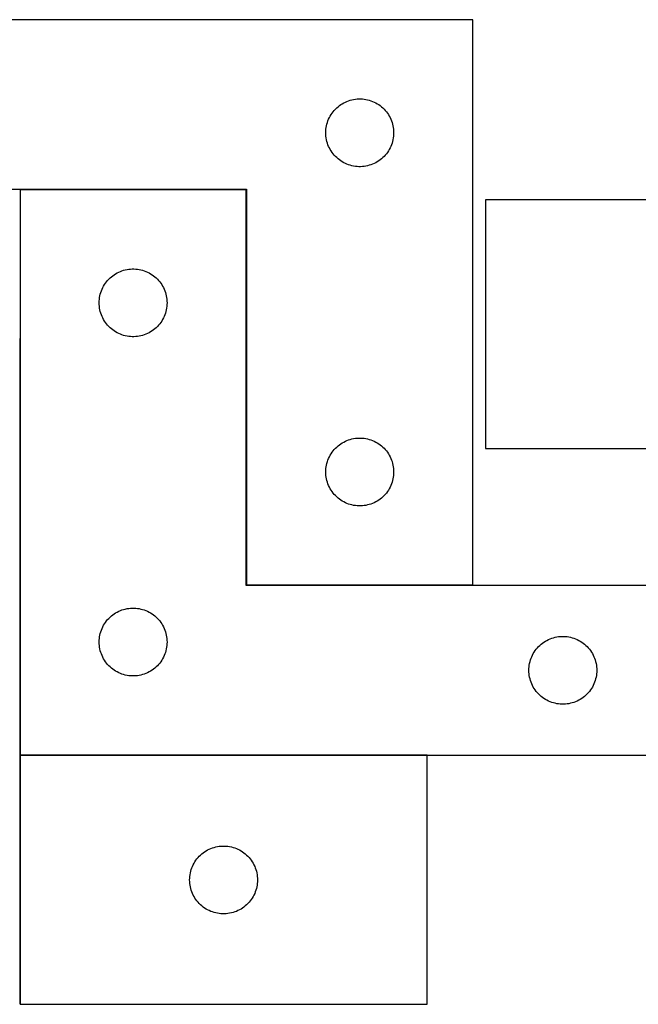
# Model space of a CAD drawing. Header units: millimetres. Extents: x 7 to 1478, y 7 to 448.
# Tile 3 of 5: x 823 to 1096, y 12 to 448. Entities that reach past the tile are written whole.
import ezdxf

# ---------------------------------------------------------------- set-up
doc = ezdxf.new("R2010")
doc.units = ezdxf.units.MM
doc.layers.add('COMMON', color=5, linetype='CONTINUOUS', true_color=0x0000ff)
doc.layers.add('CUT', color=7, linetype='CONTINUOUS', true_color=0x000000)

msp = doc.modelspace()

# ---------------------------------------------------------------- linework, layer by layer
at = {"layer": 'COMMON'}
for p, q in [((922.907165, 372.774335), (822.907165, 372.774335)), ((923.007166, 197.874335), (923.007166, 372.674334)), ((822.807164, 306.926088), (822.807164, 122.674334)), ((1023.107166, 197.774335), (923.107166, 197.774335)), ((822.807164, 122.474333), (822.807164, 12.474333)), ((1002.907165, 122.574334), (822.907165, 122.574334))]:
    msp.add_line(p, q, dxfattribs=at)
at = {"layer": 'CUT'}
for p, q in [((1023.107166, 447.874335), (723.107166, 447.874335)), ((1023.107166, 197.874335), (1023.107166, 447.874335)), ((962.918066, 408.882616), (963.498268, 409.392542)), ((963.498268, 409.392542), (964.103951, 409.871924)), ((964.103951, 409.871924), (964.73351, 410.31949)), ((964.73351, 410.31949), (965.385274, 410.734055)), ((965.385274, 410.734055), (966.057514, 411.114517)), ((966.057514, 411.114517), (966.74845, 411.459869)), ((966.74845, 411.459869), (967.456247, 411.769195)), ((967.456247, 411.769195), (968.17903, 412.041674)), ((968.17903, 412.041674), (968.914881, 412.276583)), ((968.914881, 412.276583), (969.66185, 412.473301)), ((969.66185, 412.473301), (970.417954, 412.631305)), ((970.417954, 412.631305), (971.18119, 412.750175)), ((971.18119, 412.750175), (971.949534, 412.829598)), ((971.949534, 412.829598), (972.720947, 412.869362)), ((972.720947, 412.869362), (973.493384, 412.869362)), ((973.493384, 412.869362), (974.264798, 412.829598)), ((974.264798, 412.829598), (975.033141, 412.750175)), ((975.033141, 412.750175), (975.796377, 412.631305)), ((975.796377, 412.631305), (976.552482, 412.473301)), ((976.552482, 412.473301), (977.29945, 412.276583)), ((977.29945, 412.276583), (978.035301, 412.041674)), ((978.035301, 412.041674), (978.758084, 411.769195)), ((978.758084, 411.769195), (979.465882, 411.459869)), ((979.465882, 411.459869), (980.156817, 411.114517)), ((980.156817, 411.114517), (980.829058, 410.734055)), ((980.829058, 410.734055), (981.480821, 410.31949)), ((981.480821, 410.31949), (982.11038, 409.871924)), ((982.11038, 409.871924), (982.716063, 409.392542)), ((982.716063, 409.392542), (983.296266, 408.882616)), ((959.689859, 404.580742), (960.052887, 405.262556)), ((960.052887, 405.262556), (960.450532, 405.924778)), ((960.450532, 405.924778), (960.881741, 406.565652)), ((960.881741, 406.565652), (961.345369, 407.183477)), ((961.345369, 407.183477), (961.840187, 407.776617)), ((961.840187, 407.776617), (962.364883, 408.343498)), ((962.364883, 408.343498), (962.918066, 408.882616)), ((983.296266, 408.882616), (983.849448, 408.343498)), ((983.849448, 408.343498), (984.374145, 407.776617)), ((984.374145, 407.776617), (984.868963, 407.183477)), ((984.868963, 407.183477), (985.332591, 406.565652)), ((985.332591, 406.565652), (985.763799, 405.924778)), ((985.763799, 405.924778), (986.161444, 405.262556)), ((986.161444, 405.262556), (986.524472, 404.580742)), ((958.285847, 400.182694), (958.42433, 400.942616)), ((958.42433, 400.942616), (958.60175, 401.694402)), ((958.60175, 401.694402), (958.817635, 402.436058)), ((958.817635, 402.436058), (959.071413, 403.165617)), ((959.071413, 403.165617), (959.362412, 403.881144)), ((959.362412, 403.881144), (959.689859, 404.580742)), ((986.524472, 404.580742), (986.851919, 403.881144)), ((986.851919, 403.881144), (987.142918, 403.165617)), ((987.142918, 403.165617), (987.396696, 402.436058)), ((987.396696, 402.436058), (987.612582, 401.694402)), ((987.612582, 401.694402), (987.790001, 400.942616)), ((987.790001, 400.942616), (987.928484, 400.182694)), ((958.107166, 397.874335), (958.127054, 398.646517)), ((958.127054, 397.102154), (958.107166, 397.874335)), ((958.127054, 398.646517), (958.186668, 399.41665)), ((958.186668, 396.33202), (958.127054, 397.102154)), ((958.186668, 399.41665), (958.285847, 400.182694)), ((958.285847, 395.565977), (958.186668, 396.33202)), ((987.928484, 400.182694), (988.027664, 399.41665)), ((988.027664, 396.33202), (987.928484, 395.565977)), ((988.027664, 399.41665), (988.087277, 398.646517)), ((988.087277, 397.102154), (988.027664, 396.33202)), ((988.087277, 398.646517), (988.107166, 397.874335)), ((988.107166, 397.874335), (988.087277, 397.102154)), ((958.42433, 394.806054), (958.285847, 395.565977)), ((958.60175, 394.054268), (958.42433, 394.806054)), ((958.817635, 393.312613), (958.60175, 394.054268)), ((959.071413, 392.583054), (958.817635, 393.312613)), ((959.362412, 391.867527), (959.071413, 392.583054)), ((959.689859, 391.167928), (959.362412, 391.867527)), ((986.851919, 391.867527), (986.524472, 391.167928)), ((987.142918, 392.583054), (986.851919, 391.867527)), ((987.396696, 393.312613), (987.142918, 392.583054)), ((987.612582, 394.054268), (987.396696, 393.312613)), ((987.790001, 394.806054), (987.612582, 394.054268)), ((987.928484, 395.565977), (987.790001, 394.806054)), ((960.052887, 390.486114), (959.689859, 391.167928)), ((960.450532, 389.823892), (960.052887, 390.486114)), ((960.881741, 389.183019), (960.450532, 389.823892)), ((961.345369, 388.565193), (960.881741, 389.183019)), ((961.840187, 387.972053), (961.345369, 388.565193)), ((962.364883, 387.405173), (961.840187, 387.972053)), ((984.374145, 387.972053), (983.849448, 387.405173)), ((984.868963, 388.565193), (984.374145, 387.972053)), ((985.332591, 389.183019), (984.868963, 388.565193)), ((985.763799, 389.823892), (985.332591, 389.183019)), ((986.161444, 390.486114), (985.763799, 389.823892)), ((986.524472, 391.167928), (986.161444, 390.486114)), ((962.918066, 386.866055), (962.364883, 387.405173)), ((963.498268, 386.356129), (962.918066, 386.866055)), ((964.103951, 385.876747), (963.498268, 386.356129)), ((964.73351, 385.42918), (964.103951, 385.876747)), ((965.385274, 385.014616), (964.73351, 385.42918)), ((966.057514, 384.634153), (965.385274, 385.014616)), ((966.74845, 384.288801), (966.057514, 384.634153)), ((967.456247, 383.979476), (966.74845, 384.288801)), ((968.17903, 383.706997), (967.456247, 383.979476)), ((968.914881, 383.472087), (968.17903, 383.706997)), ((969.66185, 383.27537), (968.914881, 383.472087)), ((970.417954, 383.117366), (969.66185, 383.27537)), ((976.552482, 383.27537), (975.796377, 383.117366)), ((977.29945, 383.472087), (976.552482, 383.27537)), ((978.035301, 383.706997), (977.29945, 383.472087)), ((978.758084, 383.979476), (978.035301, 383.706997)), ((979.465882, 384.288801), (978.758084, 383.979476)), ((980.156817, 384.634153), (979.465882, 384.288801)), ((980.829058, 385.014616), (980.156817, 384.634153)), ((981.480821, 385.42918), (980.829058, 385.014616)), ((982.11038, 385.876747), (981.480821, 385.42918)), ((982.716063, 386.356129), (982.11038, 385.876747)), ((983.296266, 386.866055), (982.716063, 386.356129)), ((983.849448, 387.405173), (983.296266, 386.866055)), ((971.18119, 382.998495), (970.417954, 383.117366)), ((971.949534, 382.919072), (971.18119, 382.998495)), ((972.720947, 382.879308), (971.949534, 382.919072)), ((973.493384, 382.879308), (972.720947, 382.879308)), ((974.264798, 382.919072), (973.493384, 382.879308)), ((975.033141, 382.998495), (974.264798, 382.919072)), ((975.796377, 383.117366), (975.033141, 382.998495)), ((723.107166, 372.874335), (923.107166, 372.874335)), ((922.907165, 372.674334), (822.907165, 372.674334)), ((822.907165, 372.674334), (822.907165, 122.674334)), ((922.907165, 197.674334), (922.907165, 372.674334)), ((923.107166, 372.874335), (923.107166, 197.874335)), ((1208.66165, 368.251727), (1028.66165, 368.251727)), ((1028.66165, 368.251727), (1028.66165, 258.251727)), ((864.533509, 335.119489), (865.185273, 335.534054)), ((865.185273, 335.534054), (865.857513, 335.914516)), ((865.857513, 335.914516), (866.548449, 336.259868)), ((866.548449, 336.259868), (867.256246, 336.569194)), ((867.256246, 336.569194), (867.979029, 336.841673)), ((867.979029, 336.841673), (868.71488, 337.076582)), ((868.71488, 337.076582), (869.461849, 337.2733)), ((869.461849, 337.2733), (870.217953, 337.431304)), ((870.217953, 337.431304), (870.981189, 337.550174)), ((870.981189, 337.550174), (871.749533, 337.629597)), ((871.749533, 337.629597), (872.520946, 337.669361)), ((872.520946, 337.669361), (873.293383, 337.669361)), ((873.293383, 337.669361), (874.064797, 337.629597)), ((874.064797, 337.629597), (874.83314, 337.550174)), ((874.83314, 337.550174), (875.596376, 337.431304)), ((875.596376, 337.431304), (876.352481, 337.2733)), ((876.352481, 337.2733), (877.099449, 337.076582)), ((877.099449, 337.076582), (877.8353, 336.841673)), ((877.8353, 336.841673), (878.558083, 336.569194)), ((878.558083, 336.569194), (879.265881, 336.259868)), ((879.265881, 336.259868), (879.956816, 335.914516)), ((879.956816, 335.914516), (880.629057, 335.534054)), ((880.629057, 335.534054), (881.28082, 335.119489)), ((860.250531, 330.724777), (860.68174, 331.365651)), ((860.68174, 331.365651), (861.145368, 331.983476)), ((861.145368, 331.983476), (861.640186, 332.576616)), ((861.640186, 332.576616), (862.164882, 333.143497)), ((862.164882, 333.143497), (862.718065, 333.682615)), ((862.718065, 333.682615), (863.298267, 334.192541)), ((863.298267, 334.192541), (863.90395, 334.671923)), ((863.90395, 334.671923), (864.533509, 335.119489)), ((881.28082, 335.119489), (881.910379, 334.671923)), ((881.910379, 334.671923), (882.516062, 334.192541)), ((882.516062, 334.192541), (883.096265, 333.682615)), ((883.096265, 333.682615), (883.649447, 333.143497)), ((883.649447, 333.143497), (884.174144, 332.576616)), ((884.174144, 332.576616), (884.668962, 331.983476)), ((884.668962, 331.983476), (885.13259, 331.365651)), ((885.13259, 331.365651), (885.563798, 330.724777)), ((858.401749, 326.494401), (858.617634, 327.236057)), ((858.617634, 327.236057), (858.871412, 327.965616)), ((858.871412, 327.965616), (859.162411, 328.681143)), ((859.162411, 328.681143), (859.489858, 329.380741)), ((859.489858, 329.380741), (859.852886, 330.062555)), ((859.852886, 330.062555), (860.250531, 330.724777)), ((885.563798, 330.724777), (885.961443, 330.062555)), ((885.961443, 330.062555), (886.324471, 329.380741)), ((886.324471, 329.380741), (886.651918, 328.681143)), ((886.651918, 328.681143), (886.942917, 327.965616)), ((886.942917, 327.965616), (887.196695, 327.236057)), ((887.196695, 327.236057), (887.412581, 326.494401)), ((857.907165, 322.674334), (857.927053, 323.446516)), ((857.927053, 321.902153), (857.907165, 322.674334)), ((857.927053, 323.446516), (857.986667, 324.216649)), ((857.986667, 324.216649), (858.085846, 324.982693)), ((858.085846, 324.982693), (858.224329, 325.742615)), ((858.224329, 325.742615), (858.401749, 326.494401)), ((887.412581, 326.494401), (887.59, 325.742615)), ((887.59, 325.742615), (887.728483, 324.982693)), ((887.728483, 324.982693), (887.827663, 324.216649)), ((887.827663, 324.216649), (887.887276, 323.446516)), ((887.887276, 323.446516), (887.907165, 322.674334)), ((887.907165, 322.674334), (887.887276, 321.902153)), ((857.986667, 321.132019), (857.927053, 321.902153)), ((858.085846, 320.365976), (857.986667, 321.132019)), ((858.224329, 319.606053), (858.085846, 320.365976)), ((858.401749, 318.854267), (858.224329, 319.606053)), ((858.617634, 318.112612), (858.401749, 318.854267)), ((858.871412, 317.383053), (858.617634, 318.112612)), ((887.196695, 318.112612), (886.942917, 317.383053)), ((887.412581, 318.854267), (887.196695, 318.112612)), ((887.59, 319.606053), (887.412581, 318.854267)), ((887.728483, 320.365976), (887.59, 319.606053)), ((887.827663, 321.132019), (887.728483, 320.365976)), ((887.887276, 321.902153), (887.827663, 321.132019)), ((859.162411, 316.667526), (858.871412, 317.383053)), ((859.489858, 315.967927), (859.162411, 316.667526)), ((859.852886, 315.286113), (859.489858, 315.967927)), ((860.250531, 314.623891), (859.852886, 315.286113)), ((860.68174, 313.983018), (860.250531, 314.623891)), ((861.145368, 313.365192), (860.68174, 313.983018)), ((885.13259, 313.983018), (884.668962, 313.365192)), ((885.563798, 314.623891), (885.13259, 313.983018)), ((885.961443, 315.286113), (885.563798, 314.623891)), ((886.324471, 315.967927), (885.961443, 315.286113)), ((886.651918, 316.667526), (886.324471, 315.967927)), ((886.942917, 317.383053), (886.651918, 316.667526)), ((861.640186, 312.772052), (861.145368, 313.365192)), ((862.164882, 312.205172), (861.640186, 312.772052)), ((862.718065, 311.666054), (862.164882, 312.205172)), ((863.298267, 311.156128), (862.718065, 311.666054)), ((863.90395, 310.676746), (863.298267, 311.156128)), ((864.533509, 310.229179), (863.90395, 310.676746)), ((865.185273, 309.814615), (864.533509, 310.229179)), ((865.857513, 309.434152), (865.185273, 309.814615)), ((866.548449, 309.0888), (865.857513, 309.434152)), ((879.956816, 309.434152), (879.265881, 309.0888)), ((880.629057, 309.814615), (879.956816, 309.434152)), ((881.28082, 310.229179), (880.629057, 309.814615)), ((881.910379, 310.676746), (881.28082, 310.229179)), ((882.516062, 311.156128), (881.910379, 310.676746)), ((883.096265, 311.666054), (882.516062, 311.156128)), ((883.649447, 312.205172), (883.096265, 311.666054)), ((884.174144, 312.772052), (883.649447, 312.205172)), ((884.668962, 313.365192), (884.174144, 312.772052)), ((867.256246, 308.779475), (866.548449, 309.0888)), ((867.979029, 308.506996), (867.256246, 308.779475)), ((868.71488, 308.272086), (867.979029, 308.506996)), ((869.461849, 308.075369), (868.71488, 308.272086)), ((870.217953, 307.917365), (869.461849, 308.075369)), ((870.981189, 307.798494), (870.217953, 307.917365)), ((871.749533, 307.719071), (870.981189, 307.798494)), ((872.520946, 307.679307), (871.749533, 307.719071)), ((873.293383, 307.679307), (872.520946, 307.679307)), ((874.064797, 307.719071), (873.293383, 307.679307)), ((874.83314, 307.798494), (874.064797, 307.719071)), ((875.596376, 307.917365), (874.83314, 307.798494)), ((876.352481, 308.075369), (875.596376, 307.917365)), ((877.099449, 308.272086), (876.352481, 308.075369)), ((877.8353, 308.506996), (877.099449, 308.272086)), ((878.558083, 308.779475), (877.8353, 308.506996)), ((879.265881, 309.0888), (878.558083, 308.779475)), ((966.057514, 261.114517), (966.74845, 261.459869)), ((966.74845, 261.459869), (967.456247, 261.769195)), ((967.456247, 261.769195), (968.17903, 262.041674)), ((968.17903, 262.041674), (968.914881, 262.276583)), ((968.914881, 262.276583), (969.66185, 262.473301)), ((969.66185, 262.473301), (970.417954, 262.631305)), ((970.417954, 262.631305), (971.18119, 262.750175)), ((971.18119, 262.750175), (971.949534, 262.829598)), ((971.949534, 262.829598), (972.720947, 262.869362)), ((972.720947, 262.869362), (973.493384, 262.869362)), ((973.493384, 262.869362), (974.264798, 262.829598)), ((974.264798, 262.829598), (975.033141, 262.750175)), ((975.033141, 262.750175), (975.796377, 262.631305)), ((975.796377, 262.631305), (976.552482, 262.473301)), ((976.552482, 262.473301), (977.29945, 262.276583)), ((977.29945, 262.276583), (978.035301, 262.041674)), ((978.035301, 262.041674), (978.758084, 261.769195)), ((978.758084, 261.769195), (979.465882, 261.459869)), ((979.465882, 261.459869), (980.156817, 261.114517)), ((960.881741, 256.565652), (961.345369, 257.183477)), ((961.345369, 257.183477), (961.840187, 257.776617)), ((961.840187, 257.776617), (962.364883, 258.343498)), ((962.364883, 258.343498), (962.918066, 258.882616)), ((962.918066, 258.882616), (963.498268, 259.392542)), ((963.498268, 259.392542), (964.103951, 259.871924)), ((964.103951, 259.871924), (964.73351, 260.31949)), ((964.73351, 260.31949), (965.385274, 260.734055)), ((965.385274, 260.734055), (966.057514, 261.114517)), ((980.156817, 261.114517), (980.829058, 260.734055)), ((980.829058, 260.734055), (981.480821, 260.31949)), ((981.480821, 260.31949), (982.11038, 259.871924)), ((982.11038, 259.871924), (982.716063, 259.392542)), ((982.716063, 259.392542), (983.296266, 258.882616)), ((983.296266, 258.882616), (983.849448, 258.343498)), ((983.849448, 258.343498), (984.374145, 257.776617)), ((984.374145, 257.776617), (984.868963, 257.183477)), ((984.868963, 257.183477), (985.332591, 256.565652)), ((1028.66165, 258.251727), (1208.66165, 258.251727)), ((958.817635, 252.436058), (959.071413, 253.165617)), ((959.071413, 253.165617), (959.362412, 253.881144)), ((959.362412, 253.881144), (959.689859, 254.580742)), ((959.689859, 254.580742), (960.052887, 255.262556)), ((960.052887, 255.262556), (960.450532, 255.924778)), ((960.450532, 255.924778), (960.881741, 256.565652)), ((985.332591, 256.565652), (985.763799, 255.924778)), ((985.763799, 255.924778), (986.161444, 255.262556)), ((986.161444, 255.262556), (986.524472, 254.580742)), ((986.524472, 254.580742), (986.851919, 253.881144)), ((986.851919, 253.881144), (987.142918, 253.165617)), ((987.142918, 253.165617), (987.396696, 252.436058)), ((958.107166, 247.874335), (958.127054, 248.646517)), ((958.127054, 248.646517), (958.186668, 249.41665)), ((958.186668, 249.41665), (958.285847, 250.182694)), ((958.285847, 250.182694), (958.42433, 250.942616)), ((958.42433, 250.942616), (958.60175, 251.694402)), ((958.60175, 251.694402), (958.817635, 252.436058)), ((987.396696, 252.436058), (987.612582, 251.694402)), ((987.612582, 251.694402), (987.790001, 250.942616)), ((987.790001, 250.942616), (987.928484, 250.182694)), ((987.928484, 250.182694), (988.027664, 249.41665)), ((988.027664, 249.41665), (988.087277, 248.646517)), ((988.087277, 248.646517), (988.107166, 247.874335)), ((958.127054, 247.102154), (958.107166, 247.874335)), ((958.186668, 246.33202), (958.127054, 247.102154)), ((958.285847, 245.565977), (958.186668, 246.33202)), ((958.42433, 244.806054), (958.285847, 245.565977)), ((958.60175, 244.054268), (958.42433, 244.806054)), ((958.817635, 243.312613), (958.60175, 244.054268)), ((987.612582, 244.054268), (987.396696, 243.312613)), ((987.790001, 244.806054), (987.612582, 244.054268)), ((987.928484, 245.565977), (987.790001, 244.806054)), ((988.027664, 246.33202), (987.928484, 245.565977)), ((988.087277, 247.102154), (988.027664, 246.33202)), ((988.107166, 247.874335), (988.087277, 247.102154)), ((959.071413, 242.583054), (958.817635, 243.312613)), ((959.362412, 241.867527), (959.071413, 242.583054)), ((959.689859, 241.167928), (959.362412, 241.867527)), ((960.052887, 240.486114), (959.689859, 241.167928)), ((960.450532, 239.823892), (960.052887, 240.486114)), ((960.881741, 239.183019), (960.450532, 239.823892)), ((985.763799, 239.823892), (985.332591, 239.183019)), ((986.161444, 240.486114), (985.763799, 239.823892)), ((986.524472, 241.167928), (986.161444, 240.486114)), ((986.851919, 241.867527), (986.524472, 241.167928)), ((987.142918, 242.583054), (986.851919, 241.867527)), ((987.396696, 243.312613), (987.142918, 242.583054)), ((961.345369, 238.565193), (960.881741, 239.183019)), ((961.840187, 237.972053), (961.345369, 238.565193)), ((962.364883, 237.405173), (961.840187, 237.972053)), ((962.918066, 236.866055), (962.364883, 237.405173)), ((963.498268, 236.356129), (962.918066, 236.866055)), ((964.103951, 235.876747), (963.498268, 236.356129)), ((964.73351, 235.42918), (964.103951, 235.876747)), ((965.385274, 235.014616), (964.73351, 235.42918)), ((981.480821, 235.42918), (980.829058, 235.014616)), ((982.11038, 235.876747), (981.480821, 235.42918)), ((982.716063, 236.356129), (982.11038, 235.876747)), ((983.296266, 236.866055), (982.716063, 236.356129)), ((983.849448, 237.405173), (983.296266, 236.866055)), ((984.374145, 237.972053), (983.849448, 237.405173)), ((984.868963, 238.565193), (984.374145, 237.972053)), ((985.332591, 239.183019), (984.868963, 238.565193)), ((966.057514, 234.634153), (965.385274, 235.014616)), ((966.74845, 234.288801), (966.057514, 234.634153)), ((967.456247, 233.979476), (966.74845, 234.288801)), ((968.17903, 233.706997), (967.456247, 233.979476)), ((968.914881, 233.472087), (968.17903, 233.706997)), ((969.66185, 233.27537), (968.914881, 233.472087)), ((970.417954, 233.117366), (969.66185, 233.27537)), ((971.18119, 232.998495), (970.417954, 233.117366)), ((971.949534, 232.919072), (971.18119, 232.998495)), ((972.720947, 232.879308), (971.949534, 232.919072)), ((973.493384, 232.879308), (972.720947, 232.879308)), ((974.264798, 232.919072), (973.493384, 232.879308)), ((975.033141, 232.998495), (974.264798, 232.919072)), ((975.796377, 233.117366), (975.033141, 232.998495)), ((976.552482, 233.27537), (975.796377, 233.117366)), ((977.29945, 233.472087), (976.552482, 233.27537)), ((978.035301, 233.706997), (977.29945, 233.472087)), ((978.758084, 233.979476), (978.035301, 233.706997)), ((979.465882, 234.288801), (978.758084, 233.979476)), ((980.156817, 234.634153), (979.465882, 234.288801)), ((980.829058, 235.014616), (980.156817, 234.634153)), ((1122.907165, 197.674334), (922.907165, 197.674334)), ((923.107166, 197.874335), (1023.107166, 197.874335)), ((868.71488, 187.076582), (869.461849, 187.2733)), ((869.461849, 187.2733), (870.217953, 187.431304)), ((870.217953, 187.431304), (870.981189, 187.550174)), ((870.981189, 187.550174), (871.749533, 187.629597)), ((871.749533, 187.629597), (872.520946, 187.669361)), ((872.520946, 187.669361), (873.293383, 187.669361)), ((873.293383, 187.669361), (874.064797, 187.629597)), ((874.064797, 187.629597), (874.83314, 187.550174)), ((874.83314, 187.550174), (875.596376, 187.431304)), ((875.596376, 187.431304), (876.352481, 187.2733)), ((876.352481, 187.2733), (877.099449, 187.076582)), ((861.640186, 182.576616), (862.164882, 183.143497)), ((862.164882, 183.143497), (862.718065, 183.682615)), ((862.718065, 183.682615), (863.298267, 184.192541)), ((863.298267, 184.192541), (863.90395, 184.671923)), ((863.90395, 184.671923), (864.533509, 185.119489)), ((864.533509, 185.119489), (865.185273, 185.534054)), ((865.185273, 185.534054), (865.857513, 185.914516)), ((865.857513, 185.914516), (866.548449, 186.259868)), ((866.548449, 186.259868), (867.256246, 186.569194)), ((867.256246, 186.569194), (867.979029, 186.841673)), ((867.979029, 186.841673), (868.71488, 187.076582)), ((877.099449, 187.076582), (877.8353, 186.841673)), ((877.8353, 186.841673), (878.558083, 186.569194)), ((878.558083, 186.569194), (879.265881, 186.259868)), ((879.265881, 186.259868), (879.956816, 185.914516)), ((879.956816, 185.914516), (880.629057, 185.534054)), ((880.629057, 185.534054), (881.28082, 185.119489)), ((881.28082, 185.119489), (881.910379, 184.671923)), ((881.910379, 184.671923), (882.516062, 184.192541)), ((882.516062, 184.192541), (883.096265, 183.682615)), ((883.096265, 183.682615), (883.649447, 183.143497)), ((883.649447, 183.143497), (884.174144, 182.576616)), ((858.871412, 177.965616), (859.162411, 178.681143)), ((859.162411, 178.681143), (859.489858, 179.380741)), ((859.489858, 179.380741), (859.852886, 180.062555)), ((859.852886, 180.062555), (860.250531, 180.724777)), ((860.250531, 180.724777), (860.68174, 181.365651)), ((860.68174, 181.365651), (861.145368, 181.983476)), ((861.145368, 181.983476), (861.640186, 182.576616)), ((884.174144, 182.576616), (884.668962, 181.983476)), ((884.668962, 181.983476), (885.13259, 181.365651)), ((885.13259, 181.365651), (885.563798, 180.724777)), ((885.563798, 180.724777), (885.961443, 180.062555)), ((885.961443, 180.062555), (886.324471, 179.380741)), ((886.324471, 179.380741), (886.651918, 178.681143)), ((886.651918, 178.681143), (886.942917, 177.965616)), ((857.927053, 173.446516), (857.986667, 174.216649)), ((857.986667, 174.216649), (858.085846, 174.982693)), ((858.085846, 174.982693), (858.224329, 175.742615)), ((858.224329, 175.742615), (858.401749, 176.494401)), ((858.401749, 176.494401), (858.617634, 177.236057)), ((858.617634, 177.236057), (858.871412, 177.965616)), ((886.942917, 177.965616), (887.196695, 177.236057)), ((887.196695, 177.236057), (887.412581, 176.494401)), ((887.412581, 176.494401), (887.59, 175.742615)), ((887.59, 175.742615), (887.728483, 174.982693)), ((887.728483, 174.982693), (887.827663, 174.216649)), ((887.827663, 174.216649), (887.887276, 173.446516)), ((1057.256246, 174.069194), (1057.979029, 174.341673)), ((1057.979029, 174.341673), (1058.71488, 174.576582)), ((1058.71488, 174.576582), (1059.461849, 174.7733)), ((1059.461849, 174.7733), (1060.217953, 174.931304)), ((1060.217953, 174.931304), (1060.981189, 175.050174)), ((1060.981189, 175.050174), (1061.749533, 175.129597)), ((1061.749533, 175.129597), (1062.520946, 175.169361)), ((1062.520946, 175.169361), (1063.293383, 175.169361)), ((1063.293383, 175.169361), (1064.064797, 175.129597)), ((1064.064797, 175.129597), (1064.83314, 175.050174)), ((1064.83314, 175.050174), (1065.596376, 174.931304)), ((1065.596376, 174.931304), (1066.352481, 174.7733)), ((1066.352481, 174.7733), (1067.099449, 174.576582)), ((1067.099449, 174.576582), (1067.8353, 174.341673)), ((1067.8353, 174.341673), (1068.558083, 174.069194)), ((857.907165, 172.674334), (857.927053, 173.446516)), ((857.927053, 171.902153), (857.907165, 172.674334)), ((857.986667, 171.132019), (857.927053, 171.902153)), ((858.085846, 170.365976), (857.986667, 171.132019)), ((858.224329, 169.606053), (858.085846, 170.365976)), ((887.728483, 170.365976), (887.59, 169.606053)), ((887.827663, 171.132019), (887.728483, 170.365976)), ((887.887276, 171.902153), (887.827663, 171.132019)), ((887.887276, 173.446516), (887.907165, 172.674334)), ((887.907165, 172.674334), (887.887276, 171.902153)), ((1051.145368, 169.483476), (1051.640186, 170.076616)), ((1051.640186, 170.076616), (1052.164882, 170.643497)), ((1052.164882, 170.643497), (1052.718065, 171.182615)), ((1052.718065, 171.182615), (1053.298267, 171.692541)), ((1053.298267, 171.692541), (1053.90395, 172.171923)), ((1053.90395, 172.171923), (1054.533509, 172.619489)), ((1054.533509, 172.619489), (1055.185273, 173.034054)), ((1055.185273, 173.034054), (1055.857513, 173.414516)), ((1055.857513, 173.414516), (1056.548449, 173.759868)), ((1056.548449, 173.759868), (1057.256246, 174.069194)), ((1068.558083, 174.069194), (1069.265881, 173.759868)), ((1069.265881, 173.759868), (1069.956816, 173.414516)), ((1069.956816, 173.414516), (1070.629057, 173.034054)), ((1070.629057, 173.034054), (1071.28082, 172.619489)), ((1071.28082, 172.619489), (1071.910379, 172.171923)), ((1071.910379, 172.171923), (1072.516062, 171.692541)), ((1072.516062, 171.692541), (1073.096265, 171.182615)), ((1073.096265, 171.182615), (1073.649447, 170.643497)), ((1073.649447, 170.643497), (1074.174144, 170.076616)), ((1074.174144, 170.076616), (1074.668962, 169.483476)), ((858.401749, 168.854267), (858.224329, 169.606053)), ((858.617634, 168.112612), (858.401749, 168.854267)), ((858.871412, 167.383053), (858.617634, 168.112612)), ((859.162411, 166.667526), (858.871412, 167.383053)), ((859.489858, 165.967927), (859.162411, 166.667526)), ((859.852886, 165.286113), (859.489858, 165.967927)), ((886.324471, 165.967927), (885.961443, 165.286113)), ((886.651918, 166.667526), (886.324471, 165.967927)), ((886.942917, 167.383053), (886.651918, 166.667526)), ((887.196695, 168.112612), (886.942917, 167.383053)), ((887.412581, 168.854267), (887.196695, 168.112612)), ((887.59, 169.606053), (887.412581, 168.854267)), ((1048.617634, 164.736057), (1048.871412, 165.465616)), ((1048.871412, 165.465616), (1049.162411, 166.181143)), ((1049.162411, 166.181143), (1049.489858, 166.880741)), ((1049.489858, 166.880741), (1049.852886, 167.562555)), ((1049.852886, 167.562555), (1050.250531, 168.224777)), ((1050.250531, 168.224777), (1050.68174, 168.865651)), ((1050.68174, 168.865651), (1051.145368, 169.483476)), ((1074.668962, 169.483476), (1075.13259, 168.865651)), ((1075.13259, 168.865651), (1075.563798, 168.224777)), ((1075.563798, 168.224777), (1075.961443, 167.562555)), ((1075.961443, 167.562555), (1076.324471, 166.880741)), ((1076.324471, 166.880741), (1076.651918, 166.181143)), ((1076.651918, 166.181143), (1076.942917, 165.465616)), ((1076.942917, 165.465616), (1077.196695, 164.736057)), ((860.250531, 164.623891), (859.852886, 165.286113)), ((860.68174, 163.983018), (860.250531, 164.623891)), ((861.145368, 163.365192), (860.68174, 163.983018)), ((861.640186, 162.772052), (861.145368, 163.365192)), ((862.164882, 162.205172), (861.640186, 162.772052)), ((862.718065, 161.666054), (862.164882, 162.205172)), ((863.298267, 161.156128), (862.718065, 161.666054)), ((863.90395, 160.676746), (863.298267, 161.156128)), ((882.516062, 161.156128), (881.910379, 160.676746)), ((883.096265, 161.666054), (882.516062, 161.156128)), ((883.649447, 162.205172), (883.096265, 161.666054)), ((884.174144, 162.772052), (883.649447, 162.205172)), ((884.668962, 163.365192), (884.174144, 162.772052)), ((885.13259, 163.983018), (884.668962, 163.365192)), ((885.563798, 164.623891), (885.13259, 163.983018)), ((885.961443, 165.286113), (885.563798, 164.623891)), ((1047.927053, 160.946516), (1047.986667, 161.716649)), ((1047.986667, 161.716649), (1048.085846, 162.482693)), ((1048.085846, 162.482693), (1048.224329, 163.242615)), ((1048.224329, 163.242615), (1048.401749, 163.994401)), ((1048.401749, 163.994401), (1048.617634, 164.736057)), ((1077.196695, 164.736057), (1077.412581, 163.994401)), ((1077.412581, 163.994401), (1077.59, 163.242615)), ((1077.59, 163.242615), (1077.728483, 162.482693)), ((1077.728483, 162.482693), (1077.827663, 161.716649)), ((1077.827663, 161.716649), (1077.887276, 160.946516)), ((864.533509, 160.229179), (863.90395, 160.676746)), ((865.185273, 159.814615), (864.533509, 160.229179)), ((865.857513, 159.434152), (865.185273, 159.814615)), ((866.548449, 159.0888), (865.857513, 159.434152)), ((867.256246, 158.779475), (866.548449, 159.0888)), ((867.979029, 158.506996), (867.256246, 158.779475)), ((868.71488, 158.272086), (867.979029, 158.506996)), ((869.461849, 158.075369), (868.71488, 158.272086)), ((870.217953, 157.917365), (869.461849, 158.075369)), ((870.981189, 157.798494), (870.217953, 157.917365)), ((871.749533, 157.719071), (870.981189, 157.798494)), ((872.520946, 157.679307), (871.749533, 157.719071)), ((873.293383, 157.679307), (872.520946, 157.679307)), ((874.064797, 157.719071), (873.293383, 157.679307)), ((874.83314, 157.798494), (874.064797, 157.719071)), ((875.596376, 157.917365), (874.83314, 157.798494)), ((876.352481, 158.075369), (875.596376, 157.917365)), ((877.099449, 158.272086), (876.352481, 158.075369)), ((877.8353, 158.506996), (877.099449, 158.272086)), ((878.558083, 158.779475), (877.8353, 158.506996)), ((879.265881, 159.0888), (878.558083, 158.779475)), ((879.956816, 159.434152), (879.265881, 159.0888)), ((880.629057, 159.814615), (879.956816, 159.434152)), ((881.28082, 160.229179), (880.629057, 159.814615)), ((881.910379, 160.676746), (881.28082, 160.229179)), ((1047.907165, 160.174334), (1047.927053, 160.946516)), ((1047.927053, 159.402153), (1047.907165, 160.174334)), ((1047.986667, 158.632019), (1047.927053, 159.402153)), ((1048.085846, 157.865976), (1047.986667, 158.632019)), ((1048.224329, 157.106053), (1048.085846, 157.865976)), ((1048.401749, 156.354267), (1048.224329, 157.106053)), ((1077.59, 157.106053), (1077.412581, 156.354267)), ((1077.728483, 157.865976), (1077.59, 157.106053)), ((1077.827663, 158.632019), (1077.728483, 157.865976)), ((1077.887276, 159.402153), (1077.827663, 158.632019)), ((1077.887276, 160.946516), (1077.907165, 160.174334)), ((1077.907165, 160.174334), (1077.887276, 159.402153)), ((1048.617634, 155.612612), (1048.401749, 156.354267)), ((1048.871412, 154.883053), (1048.617634, 155.612612)), ((1049.162411, 154.167526), (1048.871412, 154.883053)), ((1049.489858, 153.467927), (1049.162411, 154.167526)), ((1049.852886, 152.786113), (1049.489858, 153.467927)), ((1050.250531, 152.123891), (1049.852886, 152.786113)), ((1075.961443, 152.786113), (1075.563798, 152.123891)), ((1076.324471, 153.467927), (1075.961443, 152.786113)), ((1076.651918, 154.167526), (1076.324471, 153.467927)), ((1076.942917, 154.883053), (1076.651918, 154.167526)), ((1077.196695, 155.612612), (1076.942917, 154.883053)), ((1077.412581, 156.354267), (1077.196695, 155.612612)), ((1050.68174, 151.483018), (1050.250531, 152.123891)), ((1051.145368, 150.865192), (1050.68174, 151.483018)), ((1051.640186, 150.272052), (1051.145368, 150.865192)), ((1052.164882, 149.705172), (1051.640186, 150.272052)), ((1052.718065, 149.166054), (1052.164882, 149.705172)), ((1053.298267, 148.656128), (1052.718065, 149.166054)), ((1053.90395, 148.176746), (1053.298267, 148.656128)), ((1054.533509, 147.729179), (1053.90395, 148.176746)), ((1071.910379, 148.176746), (1071.28082, 147.729179)), ((1072.516062, 148.656128), (1071.910379, 148.176746)), ((1073.096265, 149.166054), (1072.516062, 148.656128)), ((1073.649447, 149.705172), (1073.096265, 149.166054)), ((1074.174144, 150.272052), (1073.649447, 149.705172)), ((1074.668962, 150.865192), (1074.174144, 150.272052)), ((1075.13259, 151.483018), (1074.668962, 150.865192)), ((1075.563798, 152.123891), (1075.13259, 151.483018)), ((1055.185273, 147.314615), (1054.533509, 147.729179)), ((1055.857513, 146.934152), (1055.185273, 147.314615)), ((1056.548449, 146.5888), (1055.857513, 146.934152)), ((1057.256246, 146.279475), (1056.548449, 146.5888)), ((1057.979029, 146.006996), (1057.256246, 146.279475)), ((1058.71488, 145.772086), (1057.979029, 146.006996)), ((1059.461849, 145.575369), (1058.71488, 145.772086)), ((1060.217953, 145.417365), (1059.461849, 145.575369)), ((1060.981189, 145.298494), (1060.217953, 145.417365)), ((1061.749533, 145.219071), (1060.981189, 145.298494)), ((1062.520946, 145.179307), (1061.749533, 145.219071)), ((1063.293383, 145.179307), (1062.520946, 145.179307)), ((1064.064797, 145.219071), (1063.293383, 145.179307)), ((1064.83314, 145.298494), (1064.064797, 145.219071)), ((1065.596376, 145.417365), (1064.83314, 145.298494)), ((1066.352481, 145.575369), (1065.596376, 145.417365)), ((1067.099449, 145.772086), (1066.352481, 145.575369)), ((1067.8353, 146.006996), (1067.099449, 145.772086)), ((1068.558083, 146.279475), (1067.8353, 146.006996)), ((1069.265881, 146.5888), (1068.558083, 146.279475)), ((1069.956816, 146.934152), (1069.265881, 146.5888)), ((1070.629057, 147.314615), (1069.956816, 146.934152)), ((1071.28082, 147.729179), (1070.629057, 147.314615)), ((822.907165, 122.674334), (1122.907165, 122.674334)), ((1002.907165, 122.474333), (822.907165, 122.474333)), ((822.907165, 122.474333), (822.907165, 12.474333)), ((1002.907165, 12.474333), (1002.907165, 122.474333)), ((902.164882, 77.943496), (902.718065, 78.482614)), ((902.718065, 78.482614), (903.298267, 78.99254)), ((903.298267, 78.99254), (903.90395, 79.471922)), ((903.90395, 79.471922), (904.533509, 79.919488)), ((904.533509, 79.919488), (905.185273, 80.334053)), ((905.185273, 80.334053), (905.857513, 80.714515)), ((905.857513, 80.714515), (906.548449, 81.059867)), ((906.548449, 81.059867), (907.256246, 81.369193)), ((907.256246, 81.369193), (907.979029, 81.641672)), ((907.979029, 81.641672), (908.71488, 81.876581)), ((908.71488, 81.876581), (909.461849, 82.073299)), ((909.461849, 82.073299), (910.217953, 82.231303)), ((910.217953, 82.231303), (910.981189, 82.350173)), ((910.981189, 82.350173), (911.749533, 82.429596)), ((911.749533, 82.429596), (912.520946, 82.46936)), ((912.520946, 82.46936), (913.293383, 82.46936)), ((913.293383, 82.46936), (914.064797, 82.429596)), ((914.064797, 82.429596), (914.83314, 82.350173)), ((914.83314, 82.350173), (915.596376, 82.231303)), ((915.596376, 82.231303), (916.352481, 82.073299)), ((916.352481, 82.073299), (917.099449, 81.876581)), ((917.099449, 81.876581), (917.8353, 81.641672)), ((917.8353, 81.641672), (918.558083, 81.369193)), ((918.558083, 81.369193), (919.265881, 81.059867)), ((919.265881, 81.059867), (919.956816, 80.714515)), ((919.956816, 80.714515), (920.629057, 80.334053)), ((920.629057, 80.334053), (921.28082, 79.919488)), ((921.28082, 79.919488), (921.910379, 79.471922)), ((921.910379, 79.471922), (922.516062, 78.99254)), ((922.516062, 78.99254), (923.096265, 78.482614)), ((923.096265, 78.482614), (923.649447, 77.943496)), ((899.162411, 73.481142), (899.489858, 74.18074)), ((899.489858, 74.18074), (899.852886, 74.862554)), ((899.852886, 74.862554), (900.250531, 75.524776)), ((900.250531, 75.524776), (900.68174, 76.16565)), ((900.68174, 76.16565), (901.145368, 76.783475)), ((901.145368, 76.783475), (901.640186, 77.376615)), ((901.640186, 77.376615), (902.164882, 77.943496)), ((923.649447, 77.943496), (924.174144, 77.376615)), ((924.174144, 77.376615), (924.668962, 76.783475)), ((924.668962, 76.783475), (925.13259, 76.16565)), ((925.13259, 76.16565), (925.563798, 75.524776)), ((925.563798, 75.524776), (925.961443, 74.862554)), ((925.961443, 74.862554), (926.324471, 74.18074)), ((926.324471, 74.18074), (926.651918, 73.481142)), ((897.986667, 69.016648), (898.085846, 69.782692)), ((898.085846, 69.782692), (898.224329, 70.542614)), ((898.224329, 70.542614), (898.401749, 71.2944)), ((898.401749, 71.2944), (898.617634, 72.036056)), ((898.617634, 72.036056), (898.871412, 72.765615)), ((898.871412, 72.765615), (899.162411, 73.481142)), ((926.651918, 73.481142), (926.942917, 72.765615)), ((926.942917, 72.765615), (927.196695, 72.036056)), ((927.196695, 72.036056), (927.412581, 71.2944)), ((927.412581, 71.2944), (927.59, 70.542614)), ((927.59, 70.542614), (927.728483, 69.782692)), ((927.728483, 69.782692), (927.827663, 69.016648)), ((897.907165, 67.474333), (897.927053, 68.246515)), ((897.927053, 66.702152), (897.907165, 67.474333)), ((897.927053, 68.246515), (897.986667, 69.016648)), ((897.986667, 65.932018), (897.927053, 66.702152)), ((898.085846, 65.165975), (897.986667, 65.932018)), ((927.827663, 65.932018), (927.728483, 65.165975)), ((927.827663, 69.016648), (927.887276, 68.246515)), ((927.887276, 66.702152), (927.827663, 65.932018)), ((927.887276, 68.246515), (927.907165, 67.474333)), ((927.907165, 67.474333), (927.887276, 66.702152)), ((898.224329, 64.406052), (898.085846, 65.165975)), ((898.401749, 63.654266), (898.224329, 64.406052)), ((898.617634, 62.912611), (898.401749, 63.654266)), ((898.871412, 62.183052), (898.617634, 62.912611)), ((899.162411, 61.467525), (898.871412, 62.183052)), ((899.489858, 60.767926), (899.162411, 61.467525)), ((926.651918, 61.467525), (926.324471, 60.767926)), ((926.942917, 62.183052), (926.651918, 61.467525)), ((927.196695, 62.912611), (926.942917, 62.183052)), ((927.412581, 63.654266), (927.196695, 62.912611)), ((927.59, 64.406052), (927.412581, 63.654266)), ((927.728483, 65.165975), (927.59, 64.406052)), ((899.852886, 60.086112), (899.489858, 60.767926)), ((900.250531, 59.42389), (899.852886, 60.086112)), ((900.68174, 58.783017), (900.250531, 59.42389)), ((901.145368, 58.165191), (900.68174, 58.783017)), ((901.640186, 57.572051), (901.145368, 58.165191)), ((902.164882, 57.005171), (901.640186, 57.572051)), ((902.718065, 56.466053), (902.164882, 57.005171)), ((923.649447, 57.005171), (923.096265, 56.466053)), ((924.174144, 57.572051), (923.649447, 57.005171)), ((924.668962, 58.165191), (924.174144, 57.572051)), ((925.13259, 58.783017), (924.668962, 58.165191)), ((925.563798, 59.42389), (925.13259, 58.783017)), ((925.961443, 60.086112), (925.563798, 59.42389)), ((926.324471, 60.767926), (925.961443, 60.086112)), ((903.298267, 55.956127), (902.718065, 56.466053)), ((903.90395, 55.476745), (903.298267, 55.956127)), ((904.533509, 55.029178), (903.90395, 55.476745)), ((905.185273, 54.614614), (904.533509, 55.029178)), ((905.857513, 54.234151), (905.185273, 54.614614)), ((906.548449, 53.888799), (905.857513, 54.234151)), ((907.256246, 53.579474), (906.548449, 53.888799)), ((907.979029, 53.306995), (907.256246, 53.579474)), ((908.71488, 53.072085), (907.979029, 53.306995)), ((909.461849, 52.875368), (908.71488, 53.072085)), ((910.217953, 52.717364), (909.461849, 52.875368)), ((910.981189, 52.598493), (910.217953, 52.717364)), ((911.749533, 52.51907), (910.981189, 52.598493)), ((912.520946, 52.479306), (911.749533, 52.51907)), ((913.293383, 52.479306), (912.520946, 52.479306)), ((914.064797, 52.51907), (913.293383, 52.479306)), ((914.83314, 52.598493), (914.064797, 52.51907)), ((915.596376, 52.717364), (914.83314, 52.598493)), ((916.352481, 52.875368), (915.596376, 52.717364)), ((917.099449, 53.072085), (916.352481, 52.875368)), ((917.8353, 53.306995), (917.099449, 53.072085)), ((918.558083, 53.579474), (917.8353, 53.306995)), ((919.265881, 53.888799), (918.558083, 53.579474)), ((919.956816, 54.234151), (919.265881, 53.888799)), ((920.629057, 54.614614), (919.956816, 54.234151)), ((921.28082, 55.029178), (920.629057, 54.614614)), ((921.910379, 55.476745), (921.28082, 55.029178)), ((922.516062, 55.956127), (921.910379, 55.476745)), ((923.096265, 56.466053), (922.516062, 55.956127)), ((822.907165, 12.474333), (1002.907165, 12.474333))]:
    msp.add_line(p, q, dxfattribs=at)

doc.saveas('drawing.dxf')
